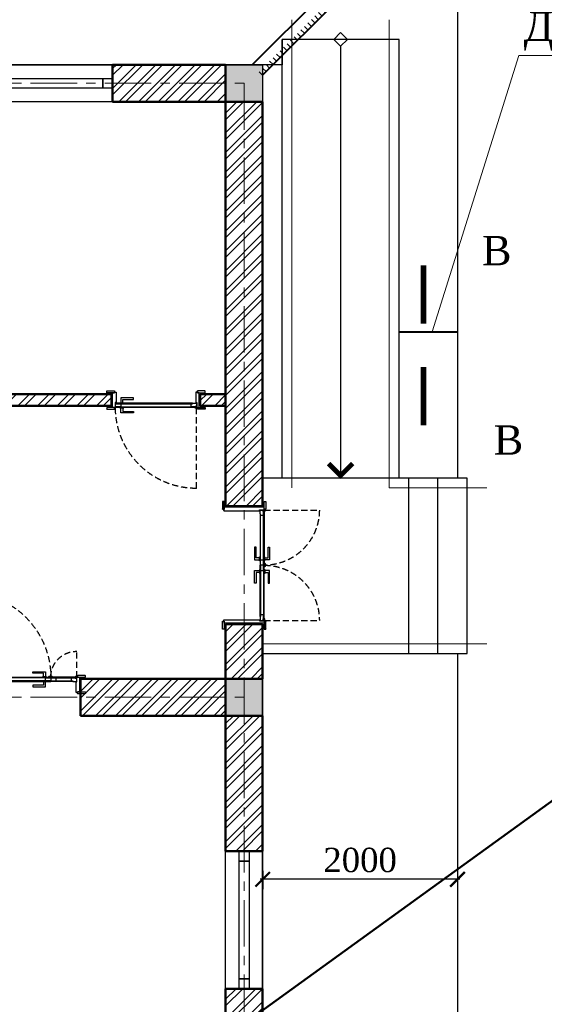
# Model space of a CAD drawing. Header units: millimetres. Extents: x 2063114 to 14983986, y -126020516 to 213791.
# Tile 45 of 256: x 2354534 to 2359920, y -1637401 to -1627299. Entities that reach past the tile are written whole.
import ezdxf
from ezdxf.enums import TextEntityAlignment as Align

# ---------------------------------------------------------------- set-up
doc = ezdxf.new("R2010")
doc.units = ezdxf.units.MM
for name, pattern in [('181022_4A$0$Three Roomed_3C$0$HIDDEN2', [4.7625, 3.175, -1.5875]), ('ACAD_ISO10W100', [18, 12, -3, 0, -3]), ('осевая', [50.8, 31.75, -6.35, 6.35, -6.35])]:
    doc.linetypes.add(name, pattern=pattern)
doc.layers.get('Defpoints').update_dxf_attribs({"color": 6, "lineweight": 35})
for name, color, linetype, lineweight in [('_0', 7, 'Continuous', 20), ('Format', 7, 'Continuous', 35), ('сплошная_толстая', 7, 'Continuous', 50), ('Штриховка стен', 7, 'Continuous', 9)]:
    doc.layers.add(name, color=color, linetype=linetype, lineweight=lineweight)
for name, color, linetype in [('YQ_DIM', 3, 'Continuous'), ('двери и полы', 116, 'Continuous'), ('Окна', 5, 'Continuous'), ('пунктир', 1, 'ACAD_ISO10W100')]:
    doc.layers.add(name, color=color, linetype=linetype)
doc.styles.add('Times New Roman', font='times.ttf')
doc.styles.add('WMF-Times New Roman0', font='times.ttf')
doc.linetypes.add('ограждение2', pattern='A,6.35,-2.54,[132,ltypeshp.shx,S=2.54,R=0,X=-2.54,Y=0],-2.54,25.4', length=36.83)
doc.dimstyles.new('М 1-100', dxfattribs={"dimscale": 100, "dimtxt": 2.5, "dimasz": 1.5, "dimexe": 1, "dimexo": 2, "dimgap": 0.7, "dimtad": 1, "dimdec": 0, "dimdsep": 46, "dimtxsty": 'WMF-Times New Roman0', "dimblk": 'ARCHTICK', "dimcen": 3, "dimdle": 0.25, "dimclrd": 256, "dimclre": 256, "dimclrt": 256, "dimazin": 2, "dimtfac": 1, "dimtdec": 0, "dimtmove": 1, "dimatfit": 3, "dimldrblk": 'DOT', "dimfxl": 1, "dimtolj": 1, "dimtzin": 0, "dimlwd": -1, "dimlwe": -1, "dimarcsym": 0})

# ---------------------------------------------------------------- blocks, each defined once
blk = doc.blocks.new('*U399')
h = blk.add_hatch(color=0)
h.set_gradient(color1=(28, 28, 28), color2=(33, 33, 33), one_color=1, tint=0.13, name='INVSPHERICAL')
h.paths.add_polyline_path([(2487396, 242568), (2487398, 242568), (2487398, 242567, -0.277339), (2487398, 242566, -0.249299), (2487392, 242566, -0.277339), (2487391, 242567), (2487391, 242571), (2487395, 242571), (2487395, 242569, 0.414214)])
h = blk.add_hatch(color=0)
h.set_gradient(color1=(28, 28, 28), color2=(33, 33, 33), one_color=1, tint=0.13, name='INVSPHERICAL')
h.paths.add_polyline_path([(2488524, 242568), (2488522, 242568), (2488522, 242567, 0.277339), (2488523, 242566, 0.249299), (2488528, 242566, 0.277339), (2488529, 242567), (2488529, 242571), (2488525, 242571), (2488525, 242569, -0.414214)])
at = {"color": 0, "ltscale": 150}
for p, q in [((2487305, 242673), (2487305, 242689)), ((2487385, 242673), (2487305, 242673)), ((2487307, 242691), (2487383, 242691)), ((2487355, 242658), (2487355, 242538)), ((2487365, 242673), (2487385, 242673)), ((2487365, 242523), (2487365, 242673)), ((2487385, 242689), (2487385, 242673)), ((2487385, 242673), (2487385, 242678)), ((2487385, 242678), (2487400, 242678)), ((2487401, 242677), (2487401, 242569)), ((2488519, 242677), (2488519, 242569)), ((2488535, 242678), (2488520, 242678)), ((2488535, 242689), (2488535, 242673)), ((2488535, 242673), (2488535, 242678)), ((2488535, 242673), (2488615, 242673)), ((2488555, 242673), (2488535, 242673)), ((2488613, 242691), (2488537, 242691)), ((2488555, 242523), (2488555, 242673)), ((2488565, 242658), (2488565, 242538)), ((2488615, 242673), (2488615, 242689)), ((2487395, 242571), (2487391, 242571)), ((2487391, 242571), (2487391, 242519)), ((2487395, 242569), (2487395, 242571)), ((2487400, 242568), (2487396, 242568)), ((2488520, 242568), (2488524, 242568)), ((2488525, 242569), (2488525, 242571)), ((2488525, 242571), (2488529, 242571)), ((2488529, 242571), (2488529, 242519)), ((2487305, 242523), (2487305, 242507)), ((2487385, 242523), (2487305, 242523)), ((2487307, 242505), (2487383, 242505)), ((2487385, 242523), (2487365, 242523)), ((2487385, 242507), (2487385, 242523)), ((2487385, 242518), (2487385, 242523)), ((2487390, 242518), (2487385, 242518)), ((2488530, 242518), (2488535, 242518)), ((2488535, 242507), (2488535, 242523)), ((2488535, 242523), (2488615, 242523)), ((2488535, 242518), (2488535, 242523)), ((2488535, 242523), (2488555, 242523)), ((2488613, 242505), (2488537, 242505)), ((2488615, 242523), (2488615, 242507))]:
    blk.add_line(p, q, dxfattribs=at)
at = {"color": 0}
for p, q in [((2487391, 242571), (2487391, 242567)), ((2487395, 242565), (2487394, 242565)), ((2487394, 242565), (2487395, 242565)), ((2487395, 242569), (2487395, 242571)), ((2487398, 242568), (2487396, 242568)), ((2487398, 242568), (2487398, 242567)), ((2488522, 242568), (2488522, 242567)), ((2488522, 242568), (2488524, 242568)), ((2488525, 242569), (2488525, 242571)), ((2488525, 242565), (2488526, 242565)), ((2488526, 242565), (2488525, 242565)), ((2488529, 242571), (2488529, 242567))]:
    blk.add_line(p, q, dxfattribs=at)
at = {"color": 0, "ltscale": 150}
for points in [[(2487450, 242559), (2487434, 242559), (2487434, 242565), (2487394, 242565), (2487394, 242533), (2487409, 242533), (2487409, 242529), (2487450, 242529), (2487450, 242559)], [(2488470, 242559), (2488486, 242559), (2488486, 242565), (2488526, 242565), (2488526, 242533), (2488511, 242533), (2488511, 242529), (2488470, 242529), (2488470, 242559)]]:
    blk.add_lwpolyline(points, dxfattribs=at)
for points in [[(2487434, 242565), (2488260, 242565), (2488260, 242559), (2487434, 242559)], [(2488205, 242570), (2488185, 242570), (2488185, 242605), (2488075, 242605), (2488075, 242620), (2488205, 242620)], [(2488215, 242570), (2488175, 242570), (2488175, 242565), (2488215, 242565)], [(2488260, 242559), (2488205, 242559), (2488205, 242529), (2488260, 242529)], [(2488486, 242565), (2488260, 242565), (2488260, 242559), (2488486, 242559)], [(2488260, 242559), (2488316, 242559), (2488316, 242529), (2488260, 242529)], [(2487409, 242533), (2487391, 242533), (2487391, 242522), (2487409, 242522)], [(2487434, 242529), (2487409, 242529), (2487409, 242522), (2487434, 242522)], [(2488260, 242529), (2487434, 242529), (2487434, 242522), (2488260, 242522)], [(2488205, 242517), (2488185, 242517), (2488185, 242482), (2488075, 242482), (2488075, 242467), (2488205, 242467)], [(2488215, 242517), (2488175, 242517), (2488175, 242522), (2488215, 242522)], [(2488260, 242529), (2488486, 242529), (2488486, 242522), (2488260, 242522)], [(2488486, 242529), (2488511, 242529), (2488511, 242522), (2488486, 242522)], [(2488511, 242533), (2488529, 242533), (2488529, 242522), (2488511, 242522)]]:
    blk.add_lwpolyline(points, close=True, dxfattribs=at)
at = {"color": 0, "linetype": '181022_4A$0$Three Roomed_3C$0$HIDDEN2', "ltscale": 20}
for points in [[(2487394, 242522), (2487394, 241656, 0.414214), (2488260, 242522)], [(2488526, 242522), (2488526, 242256, -0.414214), (2488260, 242522)]]:
    blk.add_lwpolyline(points, format="xyb", dxfattribs=at)
at = {"color": 0, "ltscale": 150}
for points in [[(2487409, 242522), (2487394, 242522), (2487394, 242519, 0.414214), (2487399, 242514), (2487404, 242514, 0.414214), (2487409, 242519), (2487409, 242522)], [(2488511, 242522), (2488526, 242522), (2488526, 242519, -0.414214), (2488521, 242514), (2488516, 242514, -0.414214), (2488511, 242519), (2488511, 242522)]]:
    blk.add_lwpolyline(points, format="xyb", dxfattribs=at)
at = {"ltscale": 150}
blk.add_lwpolyline([(2488245, 242512), (2488270, 242512, 0.414214), (2488275, 242517), (2488275, 242522), (2488240, 242522), (2488240, 242517, 0.414214)], format="xyb", close=True, dxfattribs=at)
at = {"color": 0, "ltscale": 150}
for centre, radius, start, end in [((2487307, 242689), 2, 90, 180), ((2487383, 242689), 2, 360, 90), ((2487400, 242677), 1, 359.9439, 90), ((2488520, 242677), 1, 90, 180.0561), ((2488537, 242689), 2, 90, 180), ((2488613, 242689), 2, 360, 90), ((2487396, 242569), 1, 180, 270), ((2487400, 242569), 1, 270, 0), ((2488520, 242569), 1, 180, 270), ((2488524, 242569), 1, 270, 360), ((2487307, 242507), 2, 180, 270), ((2487383, 242507), 2, 270, 0), ((2487390, 242519), 1, 270, 0), ((2488530, 242519), 1, 180, 270), ((2488537, 242507), 2, 180, 270), ((2488613, 242507), 2, 270, 0)]:
    blk.add_arc(centre, radius, start, end, dxfattribs=at)
at = {"color": 0}
for centre, radius, start, end in [((2487392, 242567), 1, 180, 242.0031), ((2487395, 242571), 6.11, 242.0031, 297.9969), ((2487396, 242569), 1, 180, 270), ((2487397, 242567), 1, 297.9969, 0), ((2488523, 242567), 1, 180, 242.0031), ((2488525, 242571), 6.11, 242.0031, 297.9969), ((2488524, 242569), 1, 270, 0), ((2488528, 242567), 1, 297.9969, 0)]:
    blk.add_arc(centre, radius, start, end, dxfattribs=at)
blk = doc.blocks.new('*U400')
h = blk.add_hatch(color=0)
h.set_gradient(color1=(28, 28, 28), color2=(33, 33, 33), one_color=1, tint=0.13, name='INVSPHERICAL')
h.paths.add_polyline_path([(2487696, 242628), (2487698, 242628), (2487698, 242629, 0.277339), (2487698, 242630, 0.249299), (2487692, 242630, 0.277339), (2487691, 242629), (2487691, 242625), (2487695, 242625), (2487695, 242627, -0.414214)])
h = blk.add_hatch(color=0)
h.set_gradient(color1=(28, 28, 28), color2=(33, 33, 33), one_color=1, tint=0.13, name='INVSPHERICAL')
h.paths.add_polyline_path([(2488524, 242628), (2488522, 242628), (2488522, 242629, -0.277339), (2488523, 242630, -0.249299), (2488528, 242630, -0.277339), (2488529, 242629), (2488529, 242625), (2488525, 242625), (2488525, 242627, 0.414214)])
at = {"color": 0, "ltscale": 150}
for p, q in [((2487605, 242673), (2487605, 242689)), ((2487685, 242673), (2487605, 242673)), ((2487607, 242691), (2487683, 242691)), ((2487655, 242538), (2487655, 242658)), ((2487685, 242673), (2487665, 242673)), ((2487665, 242673), (2487665, 242523)), ((2487685, 242689), (2487685, 242673)), ((2487690, 242678), (2487685, 242678)), ((2487685, 242678), (2487685, 242673)), ((2487691, 242625), (2487691, 242677)), ((2488529, 242625), (2488529, 242677)), ((2488530, 242678), (2488535, 242678)), ((2488535, 242689), (2488535, 242673)), ((2488535, 242678), (2488535, 242673)), ((2488535, 242673), (2488615, 242673)), ((2488535, 242673), (2488555, 242673)), ((2488613, 242691), (2488537, 242691)), ((2488555, 242673), (2488555, 242523)), ((2488565, 242538), (2488565, 242658)), ((2488615, 242673), (2488615, 242689)), ((2487695, 242625), (2487691, 242625)), ((2487695, 242627), (2487695, 242625)), ((2487700, 242628), (2487696, 242628)), ((2487701, 242519), (2487701, 242627)), ((2488519, 242519), (2488519, 242627)), ((2488520, 242628), (2488524, 242628)), ((2488525, 242627), (2488525, 242625)), ((2488525, 242625), (2488529, 242625)), ((2487605, 242523), (2487605, 242507)), ((2487685, 242523), (2487605, 242523)), ((2487607, 242505), (2487683, 242505)), ((2487665, 242523), (2487685, 242523)), ((2487685, 242507), (2487685, 242523)), ((2487685, 242523), (2487685, 242518)), ((2487685, 242518), (2487700, 242518)), ((2488535, 242518), (2488520, 242518)), ((2488535, 242507), (2488535, 242523)), ((2488535, 242523), (2488615, 242523)), ((2488555, 242523), (2488535, 242523)), ((2488535, 242523), (2488535, 242518)), ((2488613, 242505), (2488537, 242505)), ((2488615, 242523), (2488615, 242507))]:
    blk.add_line(p, q, dxfattribs=at)
at = {"color": 0}
for p, q in [((2487691, 242625), (2487691, 242629)), ((2487695, 242631), (2487694, 242631)), ((2487694, 242631), (2487695, 242631)), ((2487695, 242627), (2487695, 242625)), ((2487698, 242628), (2487696, 242628)), ((2487698, 242628), (2487698, 242629)), ((2488522, 242628), (2488522, 242629)), ((2488522, 242628), (2488524, 242628)), ((2488525, 242631), (2488526, 242631)), ((2488526, 242631), (2488525, 242631)), ((2488525, 242627), (2488525, 242625)), ((2488529, 242625), (2488529, 242629))]:
    blk.add_line(p, q, dxfattribs=at)
at = {"color": 0, "linetype": '181022_4A$0$Three Roomed_3C$0$HIDDEN2', "ltscale": 20}
blk.add_lwpolyline([(2487694, 242674, -0.414214), (2488526, 243505), (2488526, 242674)], format="xyb", dxfattribs=at)
at = {"color": 0, "ltscale": 150}
for points in [[(2487694, 242667), (2488486, 242667), (2488486, 242674), (2487694, 242674)], [(2487694, 242637), (2487750, 242637), (2487750, 242667), (2487694, 242667)], [(2487739, 242679), (2487779, 242679), (2487779, 242674), (2487739, 242674)], [(2487749, 242679), (2487769, 242679), (2487769, 242714), (2487879, 242714), (2487879, 242729), (2487749, 242729)], [(2488486, 242667), (2488511, 242667), (2488511, 242674), (2488486, 242674)], [(2488511, 242663), (2488529, 242663), (2488529, 242674), (2488511, 242674)], [(2488486, 242631), (2487694, 242631), (2487694, 242637), (2488486, 242637)], [(2487739, 242626), (2487779, 242626), (2487779, 242631), (2487739, 242631)], [(2487749, 242626), (2487769, 242626), (2487769, 242591), (2487879, 242591), (2487879, 242576), (2487749, 242576)]]:
    blk.add_lwpolyline(points, close=True, dxfattribs=at)
blk.add_lwpolyline([(2488470, 242637), (2488486, 242637), (2488486, 242631), (2488526, 242631), (2488526, 242663), (2488511, 242663), (2488511, 242667), (2488470, 242667), (2488470, 242637)], dxfattribs=at)
blk.add_lwpolyline([(2488511, 242674), (2488526, 242674), (2488526, 242677, 0.414214), (2488521, 242682), (2488516, 242682, 0.414214), (2488511, 242677), (2488511, 242674)], format="xyb", dxfattribs=at)
for centre, radius, start, end in [((2487607, 242689), 2, 90, 180), ((2487683, 242689), 2, 360, 90), ((2487690, 242677), 1, 360, 90), ((2488530, 242677), 1, 90, 180), ((2488537, 242689), 2, 90, 180), ((2488613, 242689), 2, 0, 90), ((2487696, 242627), 1, 90, 180), ((2487700, 242627), 1, 0, 90), ((2488520, 242627), 1, 90, 180), ((2488524, 242627), 1, 0, 90), ((2487607, 242507), 2, 180, 270), ((2487683, 242507), 2, 270, 0), ((2487700, 242519), 1, 270, 0.0561), ((2488520, 242519), 1, 179.9439, 270), ((2488537, 242507), 2, 180, 270), ((2488613, 242507), 2, 270, 0)]:
    blk.add_arc(centre, radius, start, end, dxfattribs=at)
at = {"color": 0}
for centre, radius, start, end in [((2487692, 242629), 1, 117.9969, 180), ((2487695, 242625), 6.11, 62.0031, 117.9969), ((2487696, 242627), 1, 90, 180), ((2487697, 242629), 1, 0, 62.0031), ((2488523, 242629), 1, 117.9969, 180), ((2488525, 242625), 6.11, 62.0031, 117.9969), ((2488524, 242627), 1, 0, 90), ((2488528, 242629), 1, 0, 62.0031)]:
    blk.add_arc(centre, radius, start, end, dxfattribs=at)
blk = doc.blocks.new('*U387')
at = {"color": 0, "ltscale": 25}
for points in [[(0, 380), (1410, 380), (1410, 0), (0, 0)], [(0, 240), (100, 240), (100, 140), (0, 140)], [(100, 240), (1410, 240), (1410, 140), (100, 140)], [(100, 240), (1310, 240), (1310, 140), (100, 140)], [(1310, 240), (1410, 240), (1410, 140), (1310, 140)]]:
    blk.add_lwpolyline(points, close=True, dxfattribs=at)
blk = doc.blocks.new('*U405')
h = blk.add_hatch(color=0)
h.set_gradient(color1=(28, 28, 28), color2=(33, 33, 33), one_color=1, tint=0.13, name='INVSPHERICAL')
h.paths.add_polyline_path([(2487396, 242758), (2487398, 242758), (2487398, 242759, 0.277339), (2487398, 242760, 0.249299), (2487392, 242760, 0.277339), (2487391, 242759), (2487391, 242755), (2487395, 242755), (2487395, 242757, -0.414214)])
h = blk.add_hatch(color=0)
h.set_gradient(color1=(28, 28, 28), color2=(33, 33, 33), one_color=1, tint=0.13, name='INVSPHERICAL')
h.paths.add_polyline_path([(2488524, 242758), (2488522, 242758), (2488522, 242759, -0.277339), (2488523, 242760, -0.249299), (2488528, 242760, -0.277339), (2488529, 242759), (2488529, 242755), (2488525, 242755), (2488525, 242757, 0.414214)])
at = {"color": 0, "ltscale": 150}
for p, q in [((2487305, 242803), (2487305, 242819)), ((2487385, 242803), (2487305, 242803)), ((2487307, 242821), (2487383, 242821)), ((2487355, 242408), (2487355, 242788)), ((2487385, 242803), (2487365, 242803)), ((2487365, 242803), (2487365, 242393)), ((2487385, 242819), (2487385, 242803)), ((2487390, 242808), (2487385, 242808)), ((2487385, 242808), (2487385, 242803)), ((2487391, 242755), (2487391, 242807)), ((2488529, 242755), (2488529, 242807)), ((2488530, 242808), (2488535, 242808)), ((2488535, 242819), (2488535, 242803)), ((2488535, 242808), (2488535, 242803)), ((2488535, 242803), (2488615, 242803)), ((2488535, 242803), (2488555, 242803)), ((2488613, 242821), (2488537, 242821)), ((2488555, 242803), (2488555, 242393)), ((2488565, 242408), (2488565, 242788)), ((2488615, 242803), (2488615, 242819)), ((2487395, 242755), (2487391, 242755)), ((2487395, 242757), (2487395, 242755)), ((2487400, 242758), (2487396, 242758)), ((2487401, 242389), (2487401, 242757)), ((2488519, 242389), (2488519, 242757)), ((2488520, 242758), (2488524, 242758)), ((2488525, 242757), (2488525, 242755)), ((2488525, 242755), (2488529, 242755)), ((2487305, 242393), (2487305, 242377)), ((2487385, 242393), (2487305, 242393)), ((2487307, 242375), (2487383, 242375)), ((2487365, 242393), (2487385, 242393)), ((2487385, 242377), (2487385, 242393)), ((2487385, 242393), (2487385, 242388)), ((2487385, 242388), (2487400, 242388)), ((2488535, 242388), (2488520, 242388)), ((2488535, 242377), (2488535, 242393)), ((2488535, 242393), (2488615, 242393)), ((2488555, 242393), (2488535, 242393)), ((2488535, 242393), (2488535, 242388)), ((2488613, 242375), (2488537, 242375)), ((2488615, 242393), (2488615, 242377))]:
    blk.add_line(p, q, dxfattribs=at)
at = {"color": 0}
for p, q in [((2487391, 242755), (2487391, 242759)), ((2487395, 242761), (2487394, 242761)), ((2487394, 242761), (2487395, 242761)), ((2487398, 242758), (2487398, 242759)), ((2488522, 242758), (2488522, 242759)), ((2488525, 242761), (2488526, 242761)), ((2488526, 242761), (2488525, 242761)), ((2488529, 242755), (2488529, 242759)), ((2487395, 242757), (2487395, 242755)), ((2487398, 242758), (2487396, 242758)), ((2488522, 242758), (2488524, 242758)), ((2488525, 242757), (2488525, 242755))]:
    blk.add_line(p, q, dxfattribs=at)
at = {"color": 0, "linetype": '181022_4A$0$Three Roomed_3C$0$HIDDEN2', "ltscale": 20}
for points in [[(2487394, 242804), (2487394, 243370, -0.414214), (2487960, 242804)], [(2488526, 242804), (2488526, 243370, 0.414214), (2487960, 242804)]]:
    blk.add_lwpolyline(points, format="xyb", dxfattribs=at)
at = {"color": 0, "ltscale": 150}
for points in [[(2487409, 242793), (2487391, 242793), (2487391, 242804), (2487409, 242804)], [(2487434, 242797), (2487409, 242797), (2487409, 242804), (2487434, 242804)], [(2487960, 242797), (2487434, 242797), (2487434, 242804), (2487960, 242804)], [(2487434, 242761), (2487960, 242761), (2487960, 242767), (2487434, 242767)], [(2487905, 242809), (2487885, 242809), (2487885, 242844), (2487775, 242844), (2487775, 242859), (2487905, 242859)], [(2487915, 242809), (2487875, 242809), (2487875, 242804), (2487915, 242804)], [(2487915, 242756), (2487875, 242756), (2487875, 242761), (2487915, 242761)], [(2487960, 242767), (2487905, 242767), (2487905, 242797), (2487960, 242797)], [(2487960, 242797), (2488486, 242797), (2488486, 242804), (2487960, 242804)], [(2487960, 242767), (2488016, 242767), (2488016, 242797), (2487960, 242797)], [(2488486, 242761), (2487960, 242761), (2487960, 242767), (2488486, 242767)], [(2488005, 242809), (2488045, 242809), (2488045, 242804), (2488005, 242804)], [(2488005, 242756), (2488045, 242756), (2488045, 242761), (2488005, 242761)], [(2488015, 242809), (2488035, 242809), (2488035, 242844), (2488145, 242844), (2488145, 242859), (2488015, 242859)], [(2488486, 242797), (2488511, 242797), (2488511, 242804), (2488486, 242804)], [(2488511, 242793), (2488529, 242793), (2488529, 242804), (2488511, 242804)], [(2487905, 242756), (2487885, 242756), (2487885, 242721), (2487775, 242721), (2487775, 242706), (2487905, 242706)], [(2488015, 242756), (2488035, 242756), (2488035, 242721), (2488145, 242721), (2488145, 242706), (2488015, 242706)]]:
    blk.add_lwpolyline(points, close=True, dxfattribs=at)
for points in [[(2487409, 242804), (2487394, 242804), (2487394, 242807, -0.414214), (2487399, 242812), (2487404, 242812, -0.414214), (2487409, 242807), (2487409, 242804)], [(2488511, 242804), (2488526, 242804), (2488526, 242807, 0.414214), (2488521, 242812), (2488516, 242812, 0.414214), (2488511, 242807), (2488511, 242804)]]:
    blk.add_lwpolyline(points, format="xyb", dxfattribs=at)
for points in [[(2487450, 242767), (2487434, 242767), (2487434, 242761), (2487394, 242761), (2487394, 242793), (2487409, 242793), (2487409, 242797), (2487450, 242797), (2487450, 242767)], [(2488470, 242767), (2488486, 242767), (2488486, 242761), (2488526, 242761), (2488526, 242793), (2488511, 242793), (2488511, 242797), (2488470, 242797), (2488470, 242767)]]:
    blk.add_lwpolyline(points, dxfattribs=at)
at = {"ltscale": 150}
blk.add_lwpolyline([(2487975, 242814), (2487950, 242814, 0.414214), (2487945, 242809), (2487945, 242804), (2487980, 242804), (2487980, 242809, 0.414214)], format="xyb", close=True, dxfattribs=at)
at = {"color": 0, "ltscale": 150}
for centre, radius, start, end in [((2487307, 242819), 2, 90, 180), ((2487383, 242819), 2, 360, 90), ((2487390, 242807), 1, 360, 90), ((2488530, 242807), 1, 90, 180), ((2488537, 242819), 2, 90, 180), ((2488613, 242819), 2, 0, 90), ((2487396, 242757), 1, 90, 180), ((2487400, 242757), 1, 0, 90), ((2488520, 242757), 1, 90, 180), ((2488524, 242757), 1, 0, 90), ((2487307, 242377), 2, 180, 270), ((2487383, 242377), 2, 270, 0), ((2487400, 242389), 1, 270, 0.0561), ((2488520, 242389), 1, 179.9439, 270), ((2488537, 242377), 2, 180, 270), ((2488613, 242377), 2, 270, 0)]:
    blk.add_arc(centre, radius, start, end, dxfattribs=at)
at = {"color": 0}
for centre, radius, start, end in [((2487392, 242759), 1, 117.9969, 180), ((2487395, 242755), 6.11, 62.0031, 117.9969), ((2487397, 242759), 1, 0, 62.0031), ((2488523, 242759), 1, 117.9969, 180), ((2488525, 242755), 6.11, 62.0031, 117.9969), ((2488528, 242759), 1, 0, 62.0031), ((2487396, 242757), 1, 90, 180), ((2488524, 242757), 1, 0, 90)]:
    blk.add_arc(centre, radius, start, end, dxfattribs=at)
blk = doc.blocks.new('_ArchTick')
at = {"color": 0, "linetype": 'ByBlock', "const_width": 0.15}
blk.add_lwpolyline([(-0.5, -0.5), (0.5, 0.5)], dxfattribs=at)
blk = doc.blocks.new('*D3181')
at = {"ltscale": 300, "transparency": 16777216}
for p, q in [((2357029, -1636031), (2357029, -1636219)), ((2359029, -1636001), (2359029, -1636219)), ((2359054, -1636119), (2357004, -1636119))]:
    blk.add_line(p, q, dxfattribs=at)
at = {"layer": 'Defpoints', "color": 0, "lineweight": 30, "ltscale": 300, "transparency": 16777216}
for p in [(2357029, -1635831), (2359029, -1635801), (2357029, -1636119)]:
    blk.add_point(p, dxfattribs=at)
at = {"ltscale": 300, "transparency": 16777216, "xscale": 150, "yscale": 150, "zscale": 150, "rotation": 180}
blk.add_blockref('_ArchTick', (2357029, -1636119), dxfattribs=at)
at = {"ltscale": 300, "transparency": 16777216, "xscale": 150, "yscale": 150, "zscale": 150}
blk.add_blockref('_ArchTick', (2359029, -1636119), dxfattribs=at)
at = {"ltscale": 300, "transparency": 16777216, "insert": (2358029, -1635922), "char_height": 250, "attachment_point": 5, "style": 'WMF-Times New Roman0'}
blk.add_mtext('\\A1;2000', dxfattribs=at)
blk = doc.blocks.new('_Dot')
at = {"color": 0, "linetype": 'ByBlock', "lineweight": -2}
blk.add_line((-0.5, 0), (-1, 0), dxfattribs=at)
at = {"color": 0, "linetype": 'ByBlock', "const_width": 0.5}
blk.add_lwpolyline([(-0.25, 0, 1), (0.25, 0, 1)], format="xyb", close=True, dxfattribs=at)
blk = doc.blocks.new('*U115')
at = {"color": 0, "linetype": 'ByBlock', "lineweight": -2}
for p, q in [((1000, 1000), (965, 1035)), ((893, 893), (858, 928)), ((929, 929), (893, 964)), ((964, 964), (929, 1000)), ((786, 786), (750, 821)), ((821, 821), (786, 857)), ((857, 857), (822, 892)), ((679, 679), (643, 714)), ((714, 714), (679, 750)), ((750, 750), (715, 785)), ((571, 571), (536, 607)), ((607, 607), (572, 642)), ((643, 643), (608, 678)), ((500, 500), (465, 535)), ((536, 536), (500, 571)), ((393, 393), (358, 428)), ((429, 429), (393, 464)), ((464, 464), (429, 500)), ((286, 286), (250, 321)), ((321, 321), (286, 357)), ((357, 357), (322, 392)), ((179, 179), (143, 214)), ((214, 214), (179, 250)), ((250, 250), (215, 285)), ((71, 71), (36, 107)), ((107, 107), (72, 142)), ((143, 143), (108, 178)), ((0, 0), (-35, 35)), ((36, 36), (0, 71))]:
    blk.add_line(p, q, dxfattribs=at)

msp = doc.modelspace()

# ---------------------------------------------------------------- hatches: boundary and pattern name
at = {"ltscale": 150, "transparency": 33554687}
h = msp.add_hatch(color=256, dxfattribs=at)
h.dxf.hatch_style = 1
h.paths.add_polyline_path([(2357028.52496, -1627761.30835), (2356648.52496, -1627761.30835), (2356648.52496, -1628141.30835), (2357028.52496, -1628141.30835)])
h = msp.add_hatch(color=256, dxfattribs=at)
h.dxf.hatch_style = 1
h.paths.add_polyline_path([(2357028.52496, -1634061.30835), (2356648.52496, -1634061.30835), (2356648.52496, -1634441.30835), (2357028.52496, -1634441.30835)])
at = {"layer": 'Штриховка стен', "lineweight": 9}
h = msp.add_hatch(dxfattribs=at)
h.set_pattern_fill('ANSI32', color=256, scale=15)
h.set_pattern_definition([(45, (2936232.94, -1780923.32), (-101.02788, 101.02788), []), (45, (2936300.29, -1780923.32), (-101.02788, 101.02788), [])])
h.paths.add_polyline_path([(2350878.52495, -1634061.30835), (2349528.52496, -1634061.30835), (2349528.52496, -1634441.30835), (2350878.52495, -1634441.30835)])
h.paths.add_polyline_path([(2353948.52496, -1634061.30835), (2351688.52496, -1634061.30835), (2351688.52496, -1634441.30835), (2353948.52495, -1634441.30835)])
h.paths.add_polyline_path([(2356648.52496, -1634061.30835), (2355158.52496, -1634061.30835), (2355158.52496, -1634441.30835), (2356648.52495, -1634441.30835)])
h.paths.add_polyline_path([(2339758.52496, -1634061.30835), (2337358.52496, -1634061.30835), (2337358.52496, -1634441.30835), (2339758.52496, -1634441.30835)])
h.paths.add_polyline_path([(2336648.52496, -1634061.30835), (2335228.52496, -1634061.30835), (2335228.52496, -1634441.30835), (2336648.52496, -1634441.30835)])
h.paths.add_polyline_path([(2334848.52496, -1634061.30835), (2334448.52496, -1634061.30835), (2334448.52496, -1634441.30835), (2334848.52496, -1634441.30835)])
h.paths.add_polyline_path([(2328928.52496, -1628141.30835), (2328548.52496, -1628141.30835), (2328548.52496, -1634061.30835), (2328928.52496, -1634061.30835)])
h.paths.add_polyline_path([(2328928.52496, -1634441.30835), (2328548.52496, -1634441.30835), (2328548.52496, -1635871.30835), (2328928.52496, -1635871.30835)])
h.paths.add_polyline_path([(2328928.52496, -1637081.30836), (2328548.52496, -1637081.30836), (2328548.52496, -1637721.30835), (2328928.52496, -1637721.30835)])
h.paths.add_polyline_path([(2328928.52495, -1638931.30835), (2328548.52496, -1638931.30835), (2328548.52496, -1640361.30835), (2328928.52496, -1640361.30835)])
h.paths.add_polyline_path([(2328928.52496, -1640741.30835), (2328548.52496, -1640741.30835), (2328548.52496, -1646661.30835), (2328928.52496, -1646661.30835)])
h.paths.add_polyline_path([(2329958.52496, -1646661.30835), (2328928.52496, -1646661.30835), (2328928.52496, -1647041.30835), (2329958.52496, -1647041.30835)])
h.paths.add_polyline_path([(2332528.52496, -1646661.30835), (2331368.52496, -1646661.30835), (2331368.52496, -1647041.30835), (2332528.52496, -1647041.30835)])
h.paths.add_polyline_path([(2334848.52496, -1646661.30835), (2333938.52496, -1646661.30835), (2333938.52496, -1647041.30835), (2334848.52496, -1647041.30835)])
h.paths.add_polyline_path([(2336138.52496, -1646661.30835), (2335228.52496, -1646661.30835), (2335228.52496, -1647041.30835), (2336138.52496, -1647041.30835)])
h.paths.add_polyline_path([(2338708.52496, -1646661.30835), (2337548.52496, -1646661.30835), (2337548.52496, -1647041.30835), (2338708.52496, -1647041.30835)])
h.paths.add_polyline_path([(2341148.52496, -1646661.30835), (2340118.52496, -1646661.30835), (2340118.52496, -1647041.30835), (2341148.52496, -1647041.30835)])
h.paths.add_polyline_path([(2341528.52496, -1640741.30835), (2341148.52496, -1640741.30835), (2341148.52496, -1646661.30835), (2341528.52496, -1646661.30835)])
h.paths.add_polyline_path([(2334848.52496, -1640361.30835), (2334448.52496, -1640361.30835), (2334448.52496, -1640741.30835), (2334848.52496, -1640741.30835)])
h.paths.add_polyline_path([(2336648.52496, -1640361.30835), (2335228.52496, -1640361.30835), (2335228.52496, -1640741.30835), (2336648.52496, -1640741.30835)])
h.paths.add_polyline_path([(2339758.52496, -1640361.30835), (2337358.52496, -1640361.30835), (2337358.52496, -1640741.30835), (2339758.52496, -1640741.30835)])
h.paths.add_polyline_path([(2341148.52496, -1640361.30835), (2340768.52496, -1640361.30835), (2340768.52496, -1640741.30835), (2341148.52496, -1640741.30835)])
h.paths.add_polyline_path([(2344548.52496, -1640361.30835), (2341528.52496, -1640361.30835), (2341528.52496, -1640741.30835), (2344548.52496, -1640741.30835)])
h.paths.add_polyline_path([(2346298.52495, -1640361.30835), (2344928.52496, -1640361.30835), (2344928.52496, -1640741.30835), (2346298.52495, -1640741.30835)])
h.paths.add_polyline_path([(2344548.52496, -1646661.30835), (2341528.52496, -1646661.30835), (2341528.52496, -1647041.30835), (2344548.52496, -1647041.30835)])
h.paths.add_polyline_path([(2349148.52496, -1640361.30835), (2347608.52496, -1640361.30835), (2347608.52496, -1640741.30835), (2349148.52496, -1640741.30835)])
h.paths.add_polyline_path([(2350718.52496, -1646661.30835), (2349528.52495, -1646661.30835), (2349528.52495, -1647041.30835), (2350718.52496, -1647041.30835)])
h.paths.add_polyline_path([(2354078.52496, -1646661.30835), (2352128.52496, -1646661.30835), (2352128.52496, -1647041.30835), (2354078.52496, -1647041.30835)])
h.paths.add_polyline_path([(2356648.52496, -1646661.30835), (2355488.52496, -1646661.30835), (2355488.52496, -1647041.30835), (2356648.52496, -1647041.30835)])
h.paths.add_polyline_path([(2357028.52496, -1640741.30835), (2356648.52496, -1640741.30835), (2356648.52496, -1646661.30835), (2357028.52496, -1646661.30835)])
h.paths.add_polyline_path([(2357028.52496, -1639981.30835), (2356648.52496, -1639981.30835), (2356648.52496, -1640361.30835), (2357028.52496, -1640361.30835)])
h.paths.add_polyline_path([(2357028.52496, -1637241.30836), (2356648.52496, -1637241.30836), (2356648.52496, -1638771.30835), (2357028.52496, -1638771.30835)])
h.paths.add_polyline_path([(2357028.52496, -1634441.30835), (2356648.52496, -1634441.30835), (2356648.52496, -1635831.30836), (2357028.52496, -1635831.30836)])
h.paths.add_polyline_path([(2357028.52496, -1633501.30836), (2356648.52496, -1633501.30836), (2356648.52496, -1634061.30835), (2357028.52496, -1634061.30835)])
h.paths.add_polyline_path([(2357028.52496, -1628144.46724), (2356648.52496, -1628144.46724), (2356648.52496, -1632291.30835), (2357028.52496, -1632291.30835)])
h.paths.add_polyline_path([(2350718.52496, -1627761.30835), (2349528.52495, -1627761.30835), (2349528.52495, -1628141.30835), (2350718.52496, -1628141.30835)])
h.paths.add_polyline_path([(2349148.52495, -1627761.30835), (2348628.52495, -1627761.30835), (2348628.52495, -1628141.30835), (2349148.52495, -1628141.30835)])
h.paths.add_polyline_path([(2349528.52496, -1628141.30835), (2349148.52496, -1628141.30835), (2349148.52496, -1634061.30835), (2349528.52496, -1634061.30835)])
h.paths.add_polyline_path([(2349148.52496, -1634061.30835), (2346688.52496, -1634061.30835), (2346688.52496, -1634441.30835), (2349148.52496, -1634441.30835)])
h.paths.add_polyline_path([(2345188.52496, -1634061.30835), (2341528.52496, -1634061.30835), (2341528.52496, -1634441.30835), (2345188.52496, -1634441.30835)])
h.paths.add_polyline_path([(2341148.52496, -1634061.30835), (2340768.52496, -1634061.30835), (2340768.52496, -1634441.30835), (2341148.52496, -1634441.30835)])
h.paths.add_polyline_path([(2346948.52496, -1628141.30835), (2346698.52496, -1628141.30835), (2346698.52496, -1632361.30835), (2349148.52496, -1632361.30835), (2349148.52496, -1632111.30835), (2346948.52496, -1632111.30835)])
h.paths.add_polyline_path([(2341528.52496, -1628141.30835), (2341148.52496, -1628141.30835), (2341148.52496, -1634061.30835), (2341528.52496, -1634061.30835)])
h.paths.add_polyline_path([(2347718.52495, -1627761.30835), (2346228.52496, -1627761.30835), (2346228.52496, -1628141.30835), (2347718.52495, -1628141.30835)])
h.paths.add_polyline_path([(2345018.52496, -1627761.30835), (2344248.52496, -1627761.30835), (2344248.52496, -1628141.30835), (2345018.52496, -1628141.30835)])
h.paths.add_polyline_path([(2342838.52496, -1627761.30835), (2341528.52496, -1627761.30835), (2341528.52496, -1628141.30835), (2342838.52496, -1628141.30835)])
h.paths.add_polyline_path([(2341148.52496, -1627761.30835), (2340118.52496, -1627761.30835), (2340118.52496, -1628141.30835), (2341148.52496, -1628141.30835)])
h.paths.add_polyline_path([(2338708.52496, -1627761.30835), (2337548.52496, -1627761.30835), (2337548.52496, -1628141.30835), (2338708.52496, -1628141.30835)])
h.paths.add_polyline_path([(2336138.52496, -1627761.30835), (2335228.52496, -1627761.30835), (2335228.52496, -1628141.30835), (2336138.52496, -1628141.30835)])
h.paths.add_polyline_path([(2334848.52496, -1627761.30835), (2333938.52496, -1627761.30835), (2333938.52496, -1628141.30835), (2334848.52496, -1628141.30835)])
h.paths.add_polyline_path([(2332528.52496, -1627761.30835), (2331368.52496, -1627761.30835), (2331368.52496, -1628141.30835), (2332528.52496, -1628141.30835)])
h.paths.add_polyline_path([(2329958.52496, -1627761.30835), (2328928.52496, -1627761.30835), (2328928.52496, -1628141.30835), (2329958.52496, -1628141.30835)])
h.paths.add_polyline_path([(2355488.52496, -1627761.30835), (2355488.52496, -1628141.30835), (2356648.52496, -1628141.30835), (2356648.52496, -1627761.30835)])
h.paths.add_polyline_path([(2354078.52496, -1628141.30835), (2354078.52496, -1627761.30835), (2352128.52496, -1627761.30835), (2352128.52496, -1628141.30835)])
h.paths.add_polyline_path([(2349148.52496, -1641693.48938), (2349288.52496, -1641693.48938), (2349288.52496, -1642593.48938), (2349148.52496, -1642593.48938), (2349148.52496, -1646661.30835), (2349528.52496, -1646661.30835), (2349528.52496, -1640741.30835), (2349148.52496, -1640741.30835)])
h = msp.add_hatch(dxfattribs=at)
h.set_pattern_fill('ANSI32', color=256, scale=15)
h.set_pattern_definition([(45, (640965.87, -1852022.94), (-101.027881, 101.027881), []), (45, (641033.22, -1852022.94), (-101.027881, 101.027881), [])])
h.paths.add_polyline_path([(2350748.52496, -1629621.30835), (2349528.52496, -1629621.30835), (2349528.52496, -1629741.30835), (2350628.52496, -1629741.30835), (2350628.52496, -1629871.30835), (2350748.52496, -1629871.30835)])
h.paths.add_polyline_path([(2350748.52496, -1630581.30836), (2350628.52496, -1630581.30836), (2350628.52496, -1631941.30835), (2349528.52496, -1631941.30835), (2349528.52496, -1632061.30835), (2350628.52496, -1632061.30835), (2350628.52496, -1632291.30835), (2350748.52496, -1632291.30835), (2350748.52496, -1631261.30835), (2351378.44533, -1631261.30835), (2351378.44533, -1631141.30835), (2350748.52496, -1631141.30835)])
h.paths.add_polyline_path([(2355478.52496, -1631141.30835), (2352648.52496, -1631141.30835), (2352648.52496, -1628141.30835), (2352528.52496, -1628141.30835), (2352528.52496, -1631141.30835), (2352288.44534, -1631141.30835), (2352288.44534, -1631261.30835), (2355478.52496, -1631261.30835)])
h.paths.add_polyline_path([(2356648.52496, -1631141.30835), (2356388.52496, -1631141.30835), (2356388.52496, -1631261.30835), (2356648.52496, -1631261.30835)])
h.paths.add_polyline_path([(2350748.52496, -1633001.30836), (2350628.52496, -1633001.30836), (2350628.52496, -1634061.30835), (2350748.52496, -1634061.30835)])
h.paths.add_polyline_path([(2351848.52496, -1634441.30835), (2351728.52496, -1634441.30835), (2351728.52496, -1635341.30835), (2351848.52496, -1635341.30835)])
h.paths.add_polyline_path([(2350788.52495, -1638501.30835), (2349268.52496, -1638501.30835), (2349268.52496, -1634441.30835), (2349148.52496, -1634441.30835), (2349148.52496, -1638871.30835), (2349268.52496, -1638871.30835), (2349268.52496, -1638621.30835), (2350788.52495, -1638621.30835)])
h.paths.add_polyline_path([(2349268.52496, -1640181.30835), (2349148.52496, -1640181.30835), (2349148.52496, -1640361.30835), (2349268.52496, -1640361.30835)])
h.paths.add_polyline_path([(2353308.52496, -1638501.30835), (2351848.52496, -1638501.30835), (2351848.52496, -1636841.30835), (2351728.52496, -1636841.30835), (2351728.52496, -1638501.30835), (2351598.52496, -1638501.30835), (2351598.52496, -1638621.30835), (2353308.52496, -1638621.30835)])
h.paths.add_polyline_path([(2356648.52496, -1638501.30835), (2354808.52496, -1638501.30835), (2354808.52496, -1638621.30835), (2356648.52496, -1638621.30835)])

# ---------------------------------------------------------------- linework, layer by layer
at = {"color": 1, "lineweight": 40}
for p, q in [((2356922.45869, -1627761.3014), (2358922.46101, -1625761.30835)), ((2357028.52959, -1627867.36255), (2359028.52496, -1625867.37644))]:
    msp.add_line(p, q, dxfattribs=at)
at = {"linetype": 'ограждение2', "lineweight": 5, "ltscale": 15}
for p, q in [((2357328.52495, -1632101.30836), (2357328.52495, -1627301.30836)), ((2358328.52495, -1632101.30834), (2358328.52495, -1627301.30836)), ((2358328.52495, -1632101.30834), (2359328.52495, -1632101.30834)), ((2357028.52495, -1633701.30836), (2359328.52495, -1633701.30836))]:
    msp.add_line(p, q, dxfattribs=at)
at = {"ltscale": 150}
for p, q in [((2357228.52495, -1632001.30836), (2357228.52495, -1627501.30836)), ((2358428.52495, -1627501.30836), (2357228.52495, -1627501.30836)), ((2357828.52516, -1627572.01923), (2357828.52516, -1631976.30815)), ((2358428.52495, -1632001.30836), (2358428.52495, -1627501.30836)), ((2359128.52495, -1632001.30836), (2357028.52495, -1632001.30836)), ((2358528.52495, -1633801.30836), (2358528.52495, -1632001.30836)), ((2358828.52495, -1633801.30836), (2358828.52495, -1632001.30836)), ((2359128.52495, -1633801.30836), (2359128.52495, -1632001.30836)), ((2357028.52495, -1633801.30836), (2359128.52495, -1633801.30836))]:
    msp.add_line(p, q, dxfattribs=at)
for points in [[(2357899.23563, -1627501.30835), (2357828.52495, -1627430.59767), (2357757.81428, -1627501.30835), (2357828.52495, -1627572.01903)], [(2356648.52496, -1627761.30835), (2357028.52496, -1627761.30835), (2357028.52496, -1628141.30835), (2356648.52496, -1628141.30835)], [(2356648.52496, -1634061.30835), (2357028.52496, -1634061.30835), (2357028.52496, -1634441.30835), (2356648.52496, -1634441.30835)]]:
    msp.add_lwpolyline(points, close=True, dxfattribs=at)
at = {"linetype": 'ByBlock'}
for points in [[(2358680.55098, -1630417.9228, 60, 60, 0), (2358680.55098, -1629817.9228, 60, 60, 0), (2358680.55098, -1630017.9228, 0, 80, 0), (2359080.55098, -1630017.9228, 0, 0, 0), (2359680.55098, -1630017.9228, 0, 0, 0)], [(2358680.55098, -1630861.09897, 60, 60, 0), (2358680.55098, -1631461.09897, 60, 60, 0), (2358680.55098, -1631261.09897, 0, 80, 0), (2359080.55098, -1631261.09897, 0, 0, 0), (2359680.55098, -1631261.09897, 0, 0, 0)]]:
    msp.add_lwpolyline(points, format="xyseb", dxfattribs=at)
at = {"color": 5, "lineweight": 40}
msp.add_lwpolyline([(2358428.52495, -1630501.30836), (2359028.52496, -1630501.30836)], dxfattribs=at)
at = {"ltscale": 150, "const_width": 50}
msp.add_lwpolyline([(2357704.78147, -1631852.56447), (2357828.52516, -1631976.30815), (2357952.26884, -1631852.56447)], dxfattribs=at)
at = {"layer": '_0', "color": 1, "lineweight": 50}
msp.add_lwpolyline([(2379792.08613, -1621001.43901), (2322392.08613, -1662501.43901)], dxfattribs=at)
at = {"layer": 'Format', "color": 5, "lineweight": 9, "ltscale": 100, "elevation": 10353.36}
msp.add_lwpolyline([(2363214.03109, -1627666.68976), (2359657.01428, -1627666.68975), (2358768.7044, -1630501.30836)], dxfattribs=at)
at = {"layer": 'YQ_DIM', "color": 1, "lineweight": 30}
for points in [[(2346528.52496, -1625761.30835), (2359028.52496, -1625761.30835), (2359028.52496, -1632001.30836), (2358428.52495, -1632001.30836), (2358428.52495, -1627501.30836), (2357228.52495, -1627501.30836), (2357228.52495, -1627761.30835), (2348928.52495, -1627761.30835), (2348928.52495, -1626561.30835), (2347428.52495, -1626561.30835), (2347428.52495, -1627761.30835), (2346528.52496, -1627761.30835), (2346528.52496, -1625761.30835)], [(2357028.52496, -1633801.30836), (2359028.52496, -1633801.30836), (2359028.52496, -1638481.30835), (2357028.52496, -1638481.30835), (2357028.52496, -1633801.30836)]]:
    msp.add_lwpolyline(points, dxfattribs=at)
at = {"layer": 'пунктир', "linetype": 'осевая', "lineweight": 9, "ltscale": 15}
for p, q in [((2328738.52496, -1627951.30835), (2356838.52496, -1627951.30835)), ((2356838.52496, -1627951.30835), (2356838.52496, -1646851.30835)), ((2328738.52496, -1634251.30835), (2356838.52496, -1634251.30835))]:
    msp.add_line(p, q, dxfattribs=at)
at = {"layer": 'сплошная_толстая', "ltscale": 150}
for p, q in [((2355488.52496, -1627761.30835), (2356648.52495, -1627761.30835)), ((2355488.52496, -1628141.30835), (2355488.52496, -1627761.30835)), ((2356648.52495, -1628141.30835), (2356648.52495, -1627761.30835)), ((2356648.52495, -1628141.30835), (2355488.52496, -1628141.30835)), ((2356648.52496, -1632291.30835), (2356648.52496, -1628141.30835)), ((2356648.52496, -1628141.30835), (2357028.52496, -1628141.30835)), ((2357028.52496, -1632291.30835), (2357028.52496, -1628141.30835)), ((2352648.52496, -1631141.30835), (2355478.52496, -1631141.30835)), ((2355478.52496, -1631261.30835), (2355478.52496, -1631141.30835)), ((2356388.52496, -1631141.30835), (2356648.52496, -1631141.30835)), ((2356388.52496, -1631261.30835), (2356388.52496, -1631141.30835)), ((2352288.44534, -1631261.30835), (2355478.52496, -1631261.30835)), ((2356388.52496, -1631261.30835), (2356648.52496, -1631261.30835)), ((2357028.52495, -1632291.30835), (2356648.52495, -1632291.30835)), ((2357028.52495, -1633501.30836), (2356648.52495, -1633501.30836)), ((2356648.52496, -1634061.30835), (2356648.52496, -1633501.30836)), ((2357028.52496, -1634061.30835), (2357028.52496, -1633501.30836)), ((2355158.52496, -1634061.30835), (2356648.52496, -1634061.30835)), ((2355158.52496, -1634441.30835), (2355158.52496, -1634061.30835)), ((2356648.52495, -1634441.30835), (2356648.52496, -1634061.30835)), ((2356648.52496, -1634061.30835), (2357028.52496, -1634061.30835)), ((2356648.52496, -1634061.30835), (2357028.52496, -1634061.30835)), ((2355158.52496, -1634441.30835), (2356648.52495, -1634441.30835)), ((2356648.52496, -1635831.30836), (2356648.52496, -1634441.30835)), ((2356648.52496, -1634441.30835), (2357028.52496, -1634441.30835)), ((2357028.52496, -1635831.30836), (2357028.52496, -1634441.30835)), ((2357028.52496, -1635831.30836), (2356648.52496, -1635831.30836)), ((2356648.52496, -1638771.30835), (2356648.52496, -1637241.30836)), ((2357028.52496, -1637241.30836), (2356648.52496, -1637241.30836)), ((2357028.52496, -1638771.30835), (2357028.52496, -1637241.30836))]:
    msp.add_line(p, q, dxfattribs=at)

# ---------------------------------------------------------------- block references
at = {"linetype": 'ByBlock'}
msp.add_blockref('*U115', (2357028.52959, -1627867.36255), dxfattribs=at)
at = {"layer": 'двери и полы', "xscale": -1}
for name, p, rotation in [('*U400', (-132176.51402, -1388603.30929), 180), ('*U405', (2114240.5259, -4120856.34733), 270), ('*U399', (-133406.51402, -1391523.30929), 180)]:
    msp.add_blockref(name, p, dxfattribs=dict(at, rotation=rotation))
at = {"layer": 'Окна'}
msp.add_blockref('*U387', (2354078.52496, -1628141.30835), dxfattribs=at)
at = {"layer": 'Окна', "rotation": 90}
msp.add_blockref('*U387', (2357028.52496, -1637241.30836), dxfattribs=at)

# ---------------------------------------------------------------- texts
at = {"ltscale": 300, "style": 'Times New Roman'}
msp.add_text('Деформационный', height=300, rotation=0.000000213, dxfattribs=at).set_placement((2359707.60278, -1627518.35178, 13099.24))
msp.add_text('В', height=300, dxfattribs=at).set_placement((2359280.55098, -1629817.9228))
msp.add_text('В', height=300, dxfattribs=at).set_placement((2359401.36976, -1631461.09897), align=Align.TOP_LEFT)

# ---------------------------------------------------------------- dimensions: what is measured, and where the dimension line sits
at = {"ltscale": 300}
dim = msp.add_linear_dim(base=(2357028.52496, -1636119.19935), p1=(2359028.52496, -1635801.30836), p2=(2357028.52496, -1635831.30836), dimstyle='М 1-100', dxfattribs=at)
dim.commit()
dim.dimension.update_dxf_attribs({"geometry": '*D3181', "text_midpoint": (2358028.52496, -1635922.03641)})

doc.saveas('drawing.dxf')
